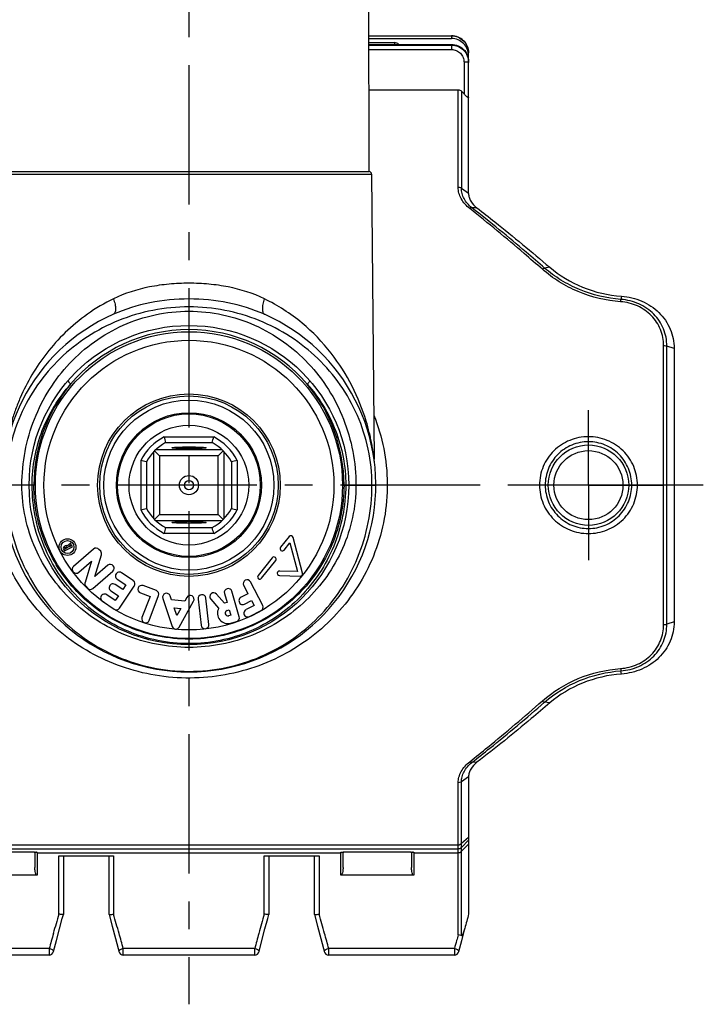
# Model space of a CAD drawing. Header units: millimetres. Extents: x 0 to 1000, y 0 to 1000.
# Tile 2 of 3: x 470 to 590, y 357 to 530. Entities that reach past the tile are written whole.
import ezdxf

# ---------------------------------------------------------------- set-up
doc = ezdxf.new("R2010")
doc.units = ezdxf.units.MM
doc.header["$LTSCALE"] = 65.185185
doc.linetypes.add('CENTER', pattern=[0.6, 0.375, -0.075, 0.075, -0.075])
doc.layers.get('0').update_dxf_attribs({"linetype": 'CONTINUOUS'})
for name, color, linetype in [('ACHSEN_S', 7, 'CONTINUOUS'), ('FASEN', 7, 'CONTINUOUS'), ('KOERPER', 7, 'CONTINUOUS'), ('KONST.EL_MIT_GEO', 7, 'CONTINUOUS')]:
    doc.layers.add(name, color=color, linetype=linetype)

msp = doc.modelspace()

# ---------------------------------------------------------------- linework, layer by layer
at = {"color": 7, "linetype": 'Continuous'}
for p, q in [((495.66, 456.64), (504.34, 456.64)), ((493.99, 454.2), (494.85, 453.34)), ((505.81, 454.39), (494.19, 454.39)), ((495.91, 455.65), (504.09, 455.65)), ((497, 454.74), (497, 454.74)), ((503, 454.74), (503, 454.74)), ((506.01, 454.2), (505.15, 453.34)), ((491.55, 452.54), (491.55, 443.85)), ((493.8, 454.01), (493.8, 442.38)), ((505.15, 453.34), (494.85, 453.34)), ((494.85, 453.34), (494.85, 443.04)), ((505.15, 443.04), (505.15, 453.34)), ((506.2, 442.38), (506.2, 454.01)), ((508.45, 452.54), (508.45, 443.85)), ((492.55, 452.29), (492.55, 444.1)), ((507.45, 452.29), (507.45, 444.1)), ((493.99, 442.18), (494.85, 443.04)), ((494.19, 441.99), (505.81, 441.99)), ((494.85, 443.04), (505.15, 443.04)), ((506.01, 442.18), (505.15, 443.04)), ((495.91, 440.74), (504.09, 440.74)), ((497, 441.65), (497, 441.65)), ((503, 441.65), (503, 441.65)), ((495.66, 439.74), (504.34, 439.74))]:
    msp.add_line(p, q, dxfattribs=at)
for radius in [12.5, 10.5, 1.68, 0.8]:
    msp.add_circle((500, 448.19), radius, dxfattribs=at)
for centre, radius, start, end in [((500, 448.19), 9.5, 117.1908, 152.8092), ((566.4, 473.73), 72.77, 193.5755, 194.3859), ((433.6, 473.73), 72.77, 345.6141, 346.4245), ((500, 448.19), 9.5, 27.1908, 62.8092), ((500, 448.19), 8.5, 118.7958, 151.2042), ((500, 448.19), 8.5, 28.7958, 61.2042), ((473.93, 379.62), 75.01, 75.6262, 76.4123), ((525.53, 381.8), 72.77, 103.5755, 104.3859), ((474.47, 514.59), 72.77, 283.5755, 284.3859), ((500, 448.19), 9.5, 207.1908, 242.8092), ((500, 448.19), 8.5, 208.7958, 241.2042), ((500, 448.19), 8.5, 298.7958, 331.2042), ((500, 448.19), 9.5, 297.1908, 332.8092), ((525.53, 514.59), 72.77, 255.6141, 256.4245), ((566.4, 422.66), 72.77, 165.6141, 166.4245), ((433.6, 422.66), 72.77, 13.5755, 14.3859)]:
    msp.add_arc(centre, radius, start, end, dxfattribs=at)
for points, knots in [([(497, 454.74), (497, 454.75), (497.02, 454.76), (497.07, 454.77), (497.14, 454.79), (497.29, 454.81), (497.54, 454.83), (497.9, 454.85), (498.35, 454.87), (498.87, 454.88), (499.42, 454.89), (500, 454.89), (500.58, 454.89), (501.13, 454.88), (501.65, 454.87), (502.1, 454.85), (502.46, 454.83), (502.71, 454.81), (502.86, 454.79), (502.94, 454.77), (502.98, 454.76), (503, 454.75), (503, 454.74)], [0, 0, 0, 0, 0.00343, 0.010987, 0.023072, 0.03966, 0.085816, 0.147808, 0.223288, 0.309401, 0.402835, 0.500001, 0.597167, 0.6906, 0.776712, 0.852196, 0.91419, 0.960337, 0.976923, 0.989017, 0.996585, 1, 1, 1, 1]), ([(503, 454.74), (502.99, 454.73), (502.96, 454.72), (502.91, 454.7), (502.83, 454.69), (502.67, 454.67), (502.41, 454.65), (502.05, 454.63), (501.6, 454.61), (501.1, 454.6), (500.56, 454.59), (500, 454.59), (499.44, 454.59), (498.9, 454.6), (498.4, 454.61), (497.96, 454.63), (497.59, 454.65), (497.33, 454.67), (497.17, 454.69), (497.09, 454.7), (497.04, 454.72), (497.01, 454.73), (497, 454.74)], [0, 0, 0, 0, 0.005138, 0.014442, 0.02802, 0.045795, 0.093386, 0.155577, 0.230156, 0.314474, 0.405482, 0.4999, 0.594322, 0.685341, 0.769675, 0.844281, 0.906504, 0.954122, 0.97191, 0.985509, 0.994845, 1, 1, 1, 1]), ([(497, 441.65), (497.01, 441.66), (497.04, 441.67), (497.09, 441.68), (497.17, 441.7), (497.33, 441.72), (497.59, 441.74), (497.96, 441.76), (498.4, 441.77), (498.9, 441.79), (499.44, 441.79), (500, 441.8), (500.56, 441.79), (501.1, 441.79), (501.6, 441.77), (502.05, 441.76), (502.41, 441.74), (502.67, 441.72), (502.83, 441.7), (502.91, 441.68), (502.96, 441.67), (502.99, 441.66), (503, 441.65)], [0, 0, 0, 0, 0.005155, 0.014491, 0.02809, 0.045878, 0.093496, 0.155719, 0.230325, 0.314659, 0.405678, 0.5001, 0.594518, 0.685526, 0.769844, 0.844423, 0.906614, 0.954205, 0.97198, 0.985558, 0.994862, 1, 1, 1, 1]), ([(503, 441.65), (503, 441.64), (502.98, 441.63), (502.94, 441.61), (502.86, 441.6), (502.71, 441.58), (502.46, 441.56), (502.1, 441.54), (501.65, 441.52), (501.13, 441.51), (500.58, 441.5), (500, 441.49), (499.42, 441.5), (498.87, 441.51), (498.35, 441.52), (497.9, 441.54), (497.54, 441.56), (497.29, 441.58), (497.14, 441.6), (497.07, 441.61), (497.02, 441.63), (497, 441.64), (497, 441.65)], [0, 0, 0, 0, 0.003415, 0.010983, 0.023077, 0.039663, 0.08581, 0.147804, 0.223288, 0.3094, 0.402833, 0.499999, 0.597165, 0.690599, 0.776712, 0.852192, 0.914184, 0.96034, 0.976928, 0.989013, 0.99657, 1, 1, 1, 1])]:
    msp.add_open_spline(points, degree=3, knots=knots, dxfattribs=at)
at = {"layer": 'ACHSEN_S', "color": 40, "linetype": 'CENTER'}
for p, q in [((500, 639.19), (500, 357.15)), ((590.12, 448.19), (409.88, 448.19))]:
    msp.add_line(p, q, dxfattribs=at)
at = {"layer": 'FASEN', "color": 7, "linetype": 'Continuous'}
for p, q in [((585, 472.16), (585, 424.23)), ((549, 397.05), (549, 373))]:
    msp.add_line(p, q, dxfattribs=at)
for points, knots in [([(549, 499.33), (549, 499.11), (549.07, 498.64), (549.47, 497.71), (550.03, 497.12), (550.46, 496.8)], [0, 0, 0, 0, 0.223809, 0.462134, 1, 1, 1, 1]), ([(550.46, 496.8), (551.52, 495.99), (555.83, 492.6), (560.06, 489.11), (563.21, 486.4)], [0, 0, 0, 0, 0.242588, 1, 1, 1, 1]), ([(563.21, 486.4), (564.92, 484.94), (568.92, 482.54), (573.46, 481.48), (575.78, 481.32)], [0, 0, 0, 0, 0.491223, 1, 1, 1, 1]), ([(575.78, 481.32), (577.01, 481.24), (579.42, 480.66), (581.99, 478.96), (583.52, 477.13), (584.37, 475.59), (584.88, 473.91), (585, 472.74), (585, 472.16)], [0, 0, 0, 0, 0.258051, 0.509767, 0.633244, 0.755509, 0.877455, 1, 1, 1, 1]), ([(585, 424.23), (585, 423.65), (584.88, 422.48), (584.37, 420.8), (583.52, 419.26), (581.99, 417.43), (579.42, 415.73), (577.01, 415.15), (575.78, 415.07)], [0, 0, 0, 0, 0.122545, 0.244491, 0.366756, 0.490233, 0.741949, 1, 1, 1, 1]), ([(575.78, 415.07), (573.46, 414.9), (568.92, 413.85), (564.92, 411.45), (563.21, 409.99)], [0, 0, 0, 0, 0.509195, 1, 1, 1, 1]), ([(563.21, 409.99), (562.14, 409.07), (557.96, 405.52), (553.69, 402.08), (550.46, 399.59)], [0, 0, 0, 0, 0.257226, 1, 1, 1, 1]), ([(550.46, 399.59), (550.03, 399.27), (549.47, 398.68), (549.07, 397.75), (549, 397.28), (549, 397.05)], [0, 0, 0, 0, 0.537866, 0.776191, 1, 1, 1, 1])]:
    msp.add_open_spline(points, degree=3, knots=knots, dxfattribs=at)
at = {"layer": 'KOERPER', "color": 7, "linetype": 'Continuous'}
for p, q in [((531.56, 503.19), (531.5, 537.19)), ((536, 525.79), (536, 525.48)), ((468, 502.7), (532, 502.7)), ((468.44, 503.19), (531.56, 503.19)), ((532, 502.7), (532.46, 452.72)), ((517.55, 439.17), (516.07, 437.31)), ((519.89, 432.73), (518.25, 439.02)), ((478.03, 436.97), (478.18, 436.67)), ((478.39, 437.54), (478.18, 437.43)), ((478.18, 436.67), (479.59, 437.39)), ((478.28, 436.98), (478.23, 437.08)), ((478.28, 437.23), (478.5, 437.34)), ((478.69, 437.19), (478.28, 436.98)), ((478.64, 437.29), (478.69, 437.19)), ((479.28, 438), (478.72, 437.53)), ((478.87, 437.36), (479.39, 437.79)), ((478.9, 437.29), (478.87, 437.36)), ((479.49, 437.59), (478.9, 437.29)), ((479.39, 437.79), (479.28, 438)), ((479.59, 437.39), (479.49, 437.59)), ((483.28, 436.99), (479.79, 433.94)), ((484.54, 436.59), (484.24, 436.93)), ((516.69, 436.81), (517.69, 438.05)), ((517.69, 438.05), (519, 433.04)), ((483.53, 432.17), (484.68, 435.95)), ((514.58, 435.45), (512.11, 432.35)), ((480.69, 432.92), (482.93, 434.88)), ((482.93, 434.88), (481.79, 431.1)), ((485.78, 434.14), (483.53, 432.17)), ((512.74, 431.85), (515.21, 434.95)), ((483.19, 430.06), (486.68, 433.11)), ((487.42, 431.69), (488.92, 430.69)), ((490.25, 431.44), (488.18, 432.82)), ((515.87, 432.33), (519.49, 432.23)), ((519, 433.04), (515.9, 433.13)), ((481.93, 430.46), (482.23, 430.12)), ((488.39, 429.89), (487.08, 430.77)), ((487.85, 426.64), (490.43, 430.49)), ((488.92, 430.69), (488.39, 429.89)), ((494.3, 429.69), (491.97, 430.58)), ((509.59, 430.6), (510.34, 429.14)), ((512.92, 427.1), (510.8, 431.23)), ((487.1, 427.96), (485.59, 428.97)), ((486.32, 429.64), (487.63, 428.76)), ((487.63, 428.76), (487.1, 427.96)), ((491.49, 429.31), (493.18, 428.67)), ((493.18, 428.67), (491.77, 424.96)), ((493.04, 424.48), (494.69, 428.82)), ((495.42, 428.34), (497.06, 423.42)), ((496.94, 428.08), (496.71, 428.77)), ((499.63, 428.5), (499.28, 427.86)), ((501.61, 428.22), (502.14, 423.61)), ((503.49, 423.76), (502.96, 428.37)), ((503.81, 428.19), (505.2, 426.6)), ((506.23, 427.49), (504.83, 429.08)), ((506.22, 429.19), (506.68, 427.61)), ((508.82, 425.12), (507.52, 429.57)), ((510.34, 429.14), (509.13, 428.52)), ((484.84, 427.84), (486.9, 426.45)), ((499.28, 427.86), (496.94, 428.08)), ((497.41, 426.67), (498.56, 426.56)), ((497.86, 425.31), (497.41, 426.67)), ((498.56, 426.56), (497.86, 425.31)), ((498.3, 423.3), (500.82, 427.83)), ((506.68, 427.61), (506.23, 427.49)), ((509.75, 427.31), (510.96, 427.94)), ((511.4, 427.08), (510, 426.36)), ((510.96, 427.94), (511.4, 427.08)), ((506.69, 426.2), (507.06, 426.31)), ((507.33, 425.39), (506.96, 425.28)), ((507.06, 426.31), (507.33, 425.39)), ((510.62, 425.15), (512.63, 426.19)), ((507.34, 423.98), (508.36, 424.27))]:
    msp.add_line(p, q, dxfattribs=at)
at = {"layer": 'KOERPER', "color": 40, "linetype": 'CENTER'}
for q in [(570, 461.35), (556.84, 448.19), (583.16, 448.19), (570, 435.04)]:
    msp.add_line((570, 448.19), q, dxfattribs=at)
at = {"layer": 'KOERPER', "color": 7, "linetype": 'Continuous'}
for centre, radius in [((500, 448.19), 12.7), ((478.73, 437.33), 1.47), ((478.73, 437.33), 1.13)]:
    msp.add_circle(centre, radius, dxfattribs=at)
for centre, radius, start, end in [((536, 524.67), 1.12, 46.3157, 90.0378), ((531.5, 502.69), 0.5, 0.5256, 83.1832), ((517.86, 438.92), 0.4, 14.6262, 141.4162), ((478.33, 437.13), 0.34, 117.0544, 207.0544), ((478.33, 437.13), 0.11, 117.0544, 207.0544), ((478.55, 437.24), 0.34, 59.7468, 117.0544), ((478.55, 437.24), 0.11, 27.0544, 117.0544), ((483.73, 436.48), 0.68, 41.1846, 131.1846), ((516.38, 437.06), 0.4, 141.4162, 321.4162), ((484.03, 436.14), 0.68, 343.1846, 41.1846), ((514.9, 435.2), 0.4, 321.4162, 141.4162), ((480.24, 433.43), 0.68, 131.1846, 311.1846), ((486.23, 433.62), 0.68, 311.1846, 131.1846), ((487.8, 432.26), 0.68, 56.1209, 236.1209), ((512.43, 432.1), 0.4, 141.4162, 321.4162), ((515.88, 432.73), 0.4, 88.2862, 268.4445), ((519.5, 432.63), 0.4, 268.4445, 14.6262), ((482.44, 430.91), 0.68, 163.1846, 221.1846), ((482.74, 430.57), 0.68, 221.1846, 311.1846), ((486.7, 430.2), 0.68, 56.1209, 236.1209), ((489.87, 430.87), 0.68, 326.1209, 56.1209), ((491.73, 429.94), 0.68, 69.1771, 249.1771), ((506.87, 429.38), 0.68, 16.258, 196.258), ((510.19, 430.91), 0.68, 27.3, 207.3), ((485.21, 428.41), 0.68, 56.1209, 236.1209), ((494.05, 429.06), 0.68, 339.1771, 69.1771), ((496.07, 428.55), 0.68, 18.4131, 198.4131), ((500.23, 428.17), 0.68, 330.9131, 150.9131), ((502.29, 428.3), 0.68, 6.5547, 186.5547), ((504.32, 428.64), 0.68, 41.258, 221.258), ((509.44, 427.92), 0.68, 117.3, 297.3), ((487.28, 427.02), 0.68, 236.1209, 326.1209), ((506.83, 425.74), 1.84, 152.1076, 286.258), ((512.32, 426.79), 0.68, 297.3, 27.3), ((492.41, 424.72), 0.68, 159.1771, 339.1771), ((506.83, 425.74), 0.48, 106.258, 286.258), ((508.17, 424.92), 0.68, 286.258, 16.258), ((510.31, 425.75), 0.68, 117.3, 297.3), ((497.71, 423.63), 0.68, 198.4131, 330.9131), ((502.82, 423.69), 0.68, 186.5547, 6.5547)]:
    msp.add_arc(centre, radius, start, end, dxfattribs=at)
at = {"layer": 'KONST.EL_MIT_GEO', "color": 7, "linetype": 'Continuous'}
for p, q in [((531.52, 526.99), (546, 526.99)), ((531.52, 526.98), (546, 526.98)), ((546, 526.99), (546, 526.5)), ((531.52, 526.5), (546, 526.5)), ((531.52, 525.79), (536, 525.79)), ((531.52, 525.48), (546, 525.48)), ((531.52, 525.35), (546, 525.35)), ((546, 525.48), (546, 524.57)), ((531.52, 524.57), (546, 524.57)), ((549, 499.33), (549, 524.01)), ((548.2, 522.34), (548.2, 516.78)), ((531.53, 517.53), (547.17, 517.53)), ((547.17, 500.39), (547.17, 517.53)), ((547.73, 517.28), (547.73, 500.23)), ((548.2, 516.78), (547.73, 517.28)), ((549, 499.33), (547.73, 500.23)), ((550.46, 496.8), (549.56, 496.84)), ((563.21, 486.4), (562.32, 486.26)), ((575.78, 481.32), (575.69, 480.76)), ((583.17, 423.73), (583.17, 472.66)), ((585, 472.16), (583.73, 472.58)), ((583.73, 423.81), (583.73, 472.58)), ((473.1, 448.19), (467.25, 448.19)), ((526.9, 448.19), (532.75, 448.19)), ((585, 424.23), (583.73, 423.81)), ((575.78, 415.07), (575.69, 415.63)), ((563.21, 409.99), (562.32, 410.13)), ((550.46, 399.59), (549.56, 399.54)), ((547.17, 369.31), (547.17, 396)), ((549, 397.05), (547.73, 396.16)), ((547.73, 369.2), (547.73, 396.16)), ((452.83, 385.13), (547.17, 385.13)), ((549, 386.42), (547.73, 385.33)), ((549, 385.93), (547.73, 384.67)), ((549, 385.24), (547.73, 383.98)), ((452.83, 384.44), (547.17, 384.44)), ((461.44, 383.87), (472.5, 383.87)), ((472.5, 383.87), (472.5, 383.87)), ((473, 383.86), (473, 381.14)), ((473.4, 383.79), (473.4, 379.77)), ((473.4, 383.74), (526.6, 383.74)), ((526.6, 379.77), (526.6, 383.79)), ((527, 381.14), (527, 383.86)), ((527.44, 383.87), (538.5, 383.87)), ((527.5, 383.87), (527.5, 383.87)), ((538.5, 383.87), (538.5, 383.87)), ((539, 383.86), (539, 381.14)), ((539.4, 383.79), (539.4, 379.77)), ((539.4, 383.74), (547.17, 383.74)), ((477.2, 383.18), (486.8, 383.18)), ((477.2, 372.96), (477.2, 383.18)), ((478, 383.18), (478, 372.93)), ((486, 372.93), (486, 383.18)), ((486.8, 383.18), (486.8, 372.96)), ((513.2, 383.18), (522.8, 383.18)), ((513.2, 372.96), (513.2, 383.18)), ((514, 383.18), (514, 372.93)), ((522, 372.93), (522, 383.18)), ((522.8, 383.18), (522.8, 372.96)), ((473.4, 379.77), (460.6, 379.77)), ((539.4, 379.77), (526.6, 379.77)), ((478, 372.93), (478, 372.93)), ((486, 372.93), (486, 372.93)), ((514, 372.93), (514, 372.93)), ((522, 372.93), (522, 372.93)), ((477.32, 370.39), (477.8, 372.2)), ((477.8, 372.2), (478, 372.93)), ((486, 372.93), (486.55, 370.86)), ((513.32, 370.39), (513.8, 372.2)), ((513.8, 372.2), (514, 372.93)), ((522, 372.93), (522.55, 370.86)), ((476.78, 368.32), (477.32, 370.39)), ((486.55, 370.86), (487.12, 368.69)), ((512.78, 368.32), (513.32, 370.39)), ((522.55, 370.86), (523.12, 368.69)), ((547.79, 368.37), (548.32, 370.39)), ((476.29, 366.4), (476.78, 368.32)), ((487.12, 368.69), (487.58, 366.92)), ((512.29, 366.4), (512.78, 368.32)), ((523.12, 368.69), (523.58, 366.92)), ((547.29, 366.4), (547.79, 368.37)), ((475.51, 366.93), (453.49, 366.93)), ((475.51, 366.93), (475.51, 365.8)), ((487.58, 366.92), (487.71, 366.4)), ((511.51, 366.93), (488.49, 366.93)), ((488.49, 365.8), (488.49, 366.93)), ((511.51, 366.93), (511.51, 365.8)), ((523.58, 366.92), (523.71, 366.4)), ((546.51, 366.93), (524.49, 366.93)), ((524.49, 365.8), (524.49, 366.93)), ((546.51, 366.93), (546.51, 365.8)), ((475.51, 365.8), (453.49, 365.8)), ((511.51, 365.8), (488.49, 365.8)), ((546.51, 365.8), (524.49, 365.8))]:
    msp.add_line(p, q, dxfattribs=at)
for points in [[(532.48, 452.37), (532.48, 452.42), (532.47, 452.48), (532.47, 452.54), (532.46, 452.6), (532.46, 452.66), (532.46, 452.72)], [(472.5, 383.87), (472.54, 383.87), (472.58, 383.87), (472.63, 383.87)], [(472.63, 383.87), (472.71, 383.87), (472.75, 383.87), (472.79, 383.87), (472.82, 383.87), (472.86, 383.86), (472.89, 383.86), (472.93, 383.86), (472.96, 383.86), (472.99, 383.86), (473.02, 383.86), (473.05, 383.85), (473.07, 383.85), (473.1, 383.85), (473.12, 383.85), (473.14, 383.85), (473.16, 383.84), (473.18, 383.84), (473.19, 383.84), (473.21, 383.84), (473.22, 383.84), (473.23, 383.83), (473.24, 383.83), (473.25, 383.83), (473.25, 383.83), (473.25, 383.83)], [(526.76, 383.83), (526.76, 383.83), (526.75, 383.83), (526.75, 383.83), (526.75, 383.83), (526.75, 383.83), (526.76, 383.83), (526.76, 383.83), (526.77, 383.84), (526.79, 383.84), (526.8, 383.84), (526.82, 383.84), (526.83, 383.84), (526.85, 383.85), (526.87, 383.85), (526.89, 383.85), (526.92, 383.85), (526.94, 383.85), (526.97, 383.86), (527, 383.86), (527.03, 383.86), (527.06, 383.86), (527.09, 383.86), (527.13, 383.86), (527.16, 383.87), (527.2, 383.87), (527.24, 383.87), (527.27, 383.87)], [(527.27, 383.87), (527.35, 383.87), (527.4, 383.87), (527.44, 383.87)], [(538.5, 383.87), (538.54, 383.87), (538.58, 383.87), (538.63, 383.87)], [(538.63, 383.87), (538.71, 383.87), (538.75, 383.87), (538.79, 383.87), (538.82, 383.87), (538.86, 383.86), (538.89, 383.86), (538.93, 383.86), (538.96, 383.86), (538.99, 383.86), (539.02, 383.86), (539.05, 383.85), (539.07, 383.85), (539.1, 383.85), (539.12, 383.85), (539.14, 383.85), (539.16, 383.84), (539.18, 383.84), (539.19, 383.84), (539.21, 383.84), (539.22, 383.84), (539.23, 383.83), (539.24, 383.83), (539.25, 383.83), (539.25, 383.83), (539.25, 383.83)]]:
    msp.add_lwpolyline(points, dxfattribs=at)
for centre, radius in [((500, 448.19), 28), ((500, 448.19), 26.9), ((500, 448.19), 25.4), ((500, 448.19), 16), ((500, 448.19), 15.64), ((500, 448.19), 14.9), ((570, 448.19), 7.05), ((570, 448.19), 6.05)]:
    msp.add_circle(centre, radius, dxfattribs=at)
for centre, radius, start, end in [((500, 448.19), 32.75, 113.8547, 66.1454), ((500, 448.19), 27.27, 40.5075, 139.4925), ((500.37, 448.21), 27.54, 140.0156, 180.0315), ((499.63, 448.21), 27.54, 359.9685, 39.9844), ((547.17, 385.24), 0.801, 269.9788, 314.867), ((547.17, 384.54), 0.801, 269.9788, 314.867), ((944.05, 238.88), 485.73, 163.9756, 164.3894), ((16.58, 237.92), 489.22, 15.612, 16.0229), ((980.05, 238.88), 485.73, 163.9756, 164.3894), ((52.58, 237.92), 489.22, 15.612, 16.0229), ((1114.07, 224.79), 584.18, 165.30292, 165.56046), ((878.99, 256.99), 418.18, 164.3813, 164.7589), ((66.22, 251.8), 437.69, 15.2499, 15.6107), ((914.99, 256.99), 418.18, 164.3813, 164.7589), ((102.22, 251.8), 437.69, 15.2499, 15.6107), ((537.22, 373.32), 11.48, 345.198, 345.5682), ((929.24, 262.68), 396.67, 164.5499, 164.764), ((973.72, 250.42), 442.81, 164.4247, 164.5533), ((475.51, 366.6), 0.8, 270, 345.6773), ((488.49, 366.6), 0.8, 194.311, 270), ((511.51, 366.6), 0.8, 270, 345.6773), ((524.49, 366.6), 0.8, 194.311, 270), ((546.51, 366.6), 0.8, 270, 345.6772)]:
    msp.add_arc(centre, radius, start, end, dxfattribs=at)
for points, knots in [([(549, 524.01), (549, 524.39), (548.84, 525.18), (548.17, 526.17), (547.18, 526.83), (546.39, 526.99), (546, 526.99)], [0, 0, 0, 0, 0.249461, 0.499239, 0.749463, 1, 1, 1, 1]), ([(546, 526.98), (546.39, 526.98), (547.18, 526.83), (548.17, 526.16), (548.84, 525.18), (549, 524.39), (549, 524.01)], [0, 0, 0, 0, 0.250991, 0.501403, 0.750993, 1, 1, 1, 1]), ([(549, 523.52), (549, 523.91), (548.84, 524.69), (548.17, 525.68), (547.18, 526.34), (546.39, 526.5), (546, 526.5)], [0, 0, 0, 0, 0.249007, 0.498597, 0.749009, 1, 1, 1, 1]), ([(546, 525.48), (546.39, 525.48), (547.18, 525.32), (548.17, 524.66), (548.84, 523.68), (549, 522.89), (549, 522.5)], [0, 0, 0, 0, 0.250991, 0.501403, 0.750993, 1, 1, 1, 1]), ([(546, 525.35), (546.39, 525.35), (547.18, 525.19), (548.18, 524.51), (548.84, 523.51), (549, 522.72), (549, 522.33)], [0, 0, 0, 0, 0.250001, 0.500003, 0.750004, 1, 1, 1, 1]), ([(546, 524.57), (546.29, 524.57), (546.87, 524.45), (547.6, 523.95), (548.09, 523.21), (548.2, 522.63), (548.2, 522.34)], [0, 0, 0, 0, 0.249971, 0.499962, 0.749975, 1, 1, 1, 1]), ([(549, 522.33), (549, 522.33), (548.99, 522.33), (548.98, 522.33), (548.96, 522.33), (548.92, 522.34), (548.86, 522.34), (548.76, 522.34), (548.64, 522.34), (548.45, 522.34), (548.3, 522.34), (548.2, 522.34)], [0, 0, 0, 0, 0.005116, 0.019603, 0.043487, 0.076577, 0.168974, 0.293287, 0.444762, 0.617514, 1, 1, 1, 1]), ([(547.17, 517.53), (547.27, 517.53), (547.49, 517.48), (547.66, 517.35), (547.73, 517.28)], [0, 0, 0, 0, 0.499836, 1, 1, 1, 1]), ([(549, 516.21), (549, 516.2), (549, 516.18), (548.97, 516.16), (548.9, 516.17), (548.82, 516.22), (548.7, 516.3), (548.58, 516.4), (548.45, 516.52), (548.33, 516.65), (548.24, 516.73), (548.2, 516.78)], [0, 0, 0, 0, 0.024583, 0.044872, 0.102088, 0.202113, 0.335848, 0.490092, 0.655584, 0.826749, 1, 1, 1, 1]), ([(549.21, 496.69), (548.61, 497.16), (547.83, 498.02), (547.28, 499.37), (547.17, 500.05), (547.17, 500.39)], [0, 0, 0, 0, 0.528666, 0.769954, 1, 1, 1, 1]), ([(547.73, 500.23), (547.7, 500.26), (547.52, 500.34), (547.32, 500.39), (547.17, 500.39)], [0, 0, 0, 0, 0.229307, 1, 1, 1, 1]), ([(549.56, 496.84), (549.01, 497.28), (548.31, 498.07), (547.81, 499.3), (547.73, 499.93), (547.73, 500.23)], [0, 0, 0, 0, 0.529692, 0.770533, 1, 1, 1, 1]), ([(549.56, 496.84), (549.54, 496.84), (549.47, 496.82), (549.35, 496.78), (549.26, 496.72), (549.21, 496.69)], [0, 0, 0, 0, 0.17765, 0.550783, 1, 1, 1, 1]), ([(561.92, 486.04), (560.86, 486.97), (556.69, 490.6), (552.44, 494.13), (549.21, 496.69)], [0, 0, 0, 0, 0.255226, 1, 1, 1, 1]), ([(562.32, 486.26), (561.25, 487.19), (557.07, 490.8), (552.8, 494.3), (549.56, 496.84)], [0, 0, 0, 0, 0.255208, 1, 1, 1, 1]), ([(561.92, 486.04), (561.99, 486.1), (562.11, 486.19), (562.25, 486.25), (562.32, 486.26)], [0, 0, 0, 0, 0.572168, 1, 1, 1, 1]), ([(575.64, 480.35), (573.1, 480.53), (569.31, 481.44), (564.84, 483.76), (562.84, 485.24), (561.92, 486.04)], [0, 0, 0, 0, 0.507966, 0.757227, 1, 1, 1, 1]), ([(575.69, 480.76), (573.21, 480.94), (569.52, 481.81), (565.16, 484.05), (563.21, 485.48), (562.32, 486.26)], [0, 0, 0, 0, 0.508028, 0.757282, 1, 1, 1, 1]), ([(500, 483.59), (498.84, 483.59), (496.52, 483.49), (492.03, 482.85), (488.77, 481.83), (486.77, 480.86)], [0, 0, 0, 0, 0.256707, 0.510515, 1, 1, 1, 1]), ([(513.23, 480.86), (511.23, 481.83), (507.97, 482.85), (503.48, 483.49), (501.16, 483.59), (500, 483.59)], [0, 0, 0, 0, 0.489485, 0.743293, 1, 1, 1, 1]), ([(486.77, 480.86), (485.18, 480.09), (482.19, 478.32), (478.29, 475.07), (475.05, 471.46), (472.43, 467.6), (470.71, 464.23), (469.62, 461.49), (468.93, 459.46), (468.38, 457.44), (468.02, 455.8), (467.8, 454.55), (467.67, 453.73), (467.59, 453.13), (467.55, 452.82), (467.54, 452.72)], [0, 0, 0, 0, 0.149413, 0.291571, 0.427457, 0.558156, 0.684502, 0.746175, 0.806728, 0.865821, 0.922456, 0.948996, 0.973078, 0.992052, 1, 1, 1, 1]), ([(486.77, 480.86), (486.89, 480.55), (487.06, 479.97), (487.15, 479.25), (487.12, 478.76), (487.05, 478.48), (486.94, 478.27), (486.82, 478.17), (486.76, 478.15)], [0, 0, 0, 0, 0.342379, 0.632395, 0.750446, 0.848967, 0.930018, 1, 1, 1, 1]), ([(500, 480.84), (497.71, 480.84), (493.17, 480.4), (488.81, 479.05), (486.76, 478.15)], [0, 0, 0, 0, 0.504994, 1, 1, 1, 1]), ([(513.24, 478.15), (511.19, 479.05), (506.83, 480.4), (502.29, 480.84), (500, 480.84)], [0, 0, 0, 0, 0.495006, 1, 1, 1, 1]), ([(513.23, 480.86), (513.11, 480.55), (512.94, 479.97), (512.85, 479.25), (512.88, 478.76), (512.95, 478.48), (513.06, 478.27), (513.18, 478.17), (513.24, 478.15)], [0, 0, 0, 0, 0.34238, 0.632396, 0.750446, 0.848967, 0.930018, 1, 1, 1, 1]), ([(532.46, 452.72), (532.46, 452.75), (532.44, 452.84), (532.42, 453.04), (532.38, 453.33), (532.31, 453.83), (532.2, 454.55), (532.04, 455.46), (531.84, 456.43), (531.53, 457.76), (530.68, 460.87), (528.73, 465.71), (525.01, 471.6), (519.87, 476.94), (515.58, 479.72), (513.23, 480.86)], [0, 0, 0, 0, 0.002111, 0.007954, 0.016532, 0.026945, 0.05105, 0.077613, 0.105533, 0.1343, 0.193444, 0.378309, 0.572701, 0.77878, 1, 1, 1, 1]), ([(575.64, 480.35), (575.64, 480.4), (575.66, 480.53), (575.67, 480.67), (575.69, 480.76)], [0, 0, 0, 0, 0.3312, 1, 1, 1, 1]), ([(583.17, 472.66), (583.17, 473.62), (582.79, 475.56), (581.15, 478.06), (578.65, 479.78), (576.65, 480.28), (575.64, 480.35)], [0, 0, 0, 0, 0.244288, 0.489873, 0.741652, 1, 1, 1, 1]), ([(583.73, 472.58), (583.74, 473.6), (583.34, 475.68), (581.57, 478.33), (578.9, 480.16), (576.77, 480.68), (575.69, 480.76)], [0, 0, 0, 0, 0.244043, 0.489517, 0.741418, 1, 1, 1, 1]), ([(500, 479.44), (497.89, 479.44), (493.68, 479.04), (487.64, 477.25), (482.12, 474.37), (477.3, 470.54), (473.31, 465.87), (470.29, 460.47), (468.37, 454.5), (467.93, 450.3), (467.93, 448.19)], [0, 0, 0, 0, 0.127537, 0.2538, 0.378198, 0.501085, 0.623573, 0.747086, 0.872657, 1, 1, 1, 1]), ([(470.74, 448.19), (470.74, 450.18), (471.11, 454.13), (472.75, 459.82), (475.4, 465.05), (478.95, 469.66), (483.34, 473.5), (488.43, 476.43), (494.06, 478.27), (498.02, 478.69), (500, 478.69)], [0, 0, 0, 0, 0.126863, 0.252539, 0.376675, 0.499854, 0.623111, 0.747405, 0.873164, 1, 1, 1, 1]), ([(532.07, 448.19), (532.07, 450.3), (531.63, 454.5), (529.71, 460.47), (526.69, 465.87), (522.7, 470.54), (517.88, 474.37), (512.36, 477.25), (506.32, 479.04), (502.11, 479.44), (500, 479.44)], [0, 0, 0, 0, 0.127341, 0.252909, 0.376421, 0.49891, 0.621798, 0.746197, 0.872461, 1, 1, 1, 1]), ([(500, 478.69), (501.98, 478.69), (505.94, 478.27), (511.57, 476.43), (516.67, 473.5), (521.05, 469.66), (524.6, 465.05), (527.25, 459.82), (528.89, 454.13), (529.26, 450.18), (529.26, 448.19)], [0, 0, 0, 0, 0.126837, 0.252595, 0.376889, 0.500147, 0.623325, 0.747461, 0.873137, 1, 1, 1, 1]), ([(583.17, 472.66), (583.22, 472.66), (583.41, 472.65), (583.6, 472.62), (583.73, 472.58)], [0, 0, 0, 0, 0.272959, 1, 1, 1, 1]), ([(478.87, 466.56), (478.85, 466.54), (478.85, 466.47), (478.88, 466.39), (478.95, 466.27), (479.08, 466.11), (479.2, 465.97), (479.27, 465.91)], [0, 0, 0, 0, 0.116287, 0.208534, 0.325903, 0.62866, 1, 1, 1, 1]), ([(521.13, 466.56), (521.15, 466.54), (521.15, 466.47), (521.12, 466.39), (521.05, 466.27), (520.92, 466.11), (520.8, 465.97), (520.73, 465.91)], [0, 0, 0, 0, 0.116287, 0.208534, 0.325903, 0.628659, 1, 1, 1, 1]), ([(472.53, 448.19), (472.53, 449.83), (472.84, 453.09), (474.17, 457.79), (476.31, 462.13), (478.22, 464.71), (479.27, 465.91)], [0, 0, 0, 0, 0.253316, 0.504645, 0.753279, 1, 1, 1, 1]), ([(520.73, 465.91), (521.78, 464.71), (523.69, 462.13), (525.83, 457.79), (527.16, 453.09), (527.47, 449.83), (527.47, 448.19)], [0, 0, 0, 0, 0.246721, 0.495355, 0.746684, 1, 1, 1, 1]), ([(472.93, 426.98), (471.07, 429.23), (467.89, 434.27), (465.28, 442.84), (465.04, 451.85), (466.51, 457.7), (467.61, 460.45)], [0, 0, 0, 0, 0.247031, 0.497216, 0.74927, 1, 1, 1, 1]), ([(532.39, 460.45), (533.14, 458.56), (534.31, 454.62), (534.94, 448.48), (534.42, 442.33), (532.78, 436.42), (530.1, 430.94), (526.52, 426.07), (522.16, 421.91), (517.13, 418.56), (511.56, 416.11), (505.61, 414.63), (499.46, 414.19), (493.33, 414.81), (487.43, 416.47), (481.95, 419.09), (477.03, 422.58), (474.2, 425.44), (472.93, 426.98)], [0, 0, 0, 0, 0.062861, 0.126121, 0.189401, 0.25231, 0.314651, 0.376495, 0.438127, 0.49992, 0.562206, 0.6251, 0.688393, 0.751644, 0.814437, 0.87662, 0.938357, 1, 1, 1, 1]), ([(578.58, 448.19), (578.58, 449.31), (578.13, 451.55), (576.21, 454.37), (573.35, 456.25), (570, 456.91), (566.65, 456.25), (563.79, 454.37), (561.87, 451.55), (561.42, 449.31), (561.42, 448.19)], [0, 0, 0, 0, 0.125044, 0.249969, 0.374914, 0.500002, 0.625089, 0.750034, 0.87496, 1, 1, 1, 1]), ([(577.58, 448.19), (577.58, 449.18), (577.19, 451.18), (575.51, 453.71), (572.98, 455.41), (570, 456), (567.02, 455.41), (564.49, 453.71), (562.81, 451.18), (562.42, 449.18), (562.42, 448.19)], [0, 0, 0, 0, 0.125092, 0.250011, 0.374923, 0.500002, 0.625081, 0.749992, 0.874911, 1, 1, 1, 1]), ([(467.93, 448.19), (467.93, 446), (468.36, 441.63), (470.24, 435.4), (473.23, 429.76), (477.18, 424.9), (481.94, 420.92), (487.42, 417.91), (493.51, 415.98), (497.82, 415.54), (500, 415.54)], [0, 0, 0, 0, 0.12969, 0.257377, 0.382102, 0.504177, 0.624897, 0.746331, 0.871042, 1, 1, 1, 1]), ([(500, 419.74), (498.09, 419.74), (494.28, 420.11), (488.81, 421.73), (483.79, 424.34), (479.38, 427.83), (475.7, 432.1), (472.91, 437.03), (471.14, 442.47), (470.74, 446.29), (470.74, 448.19)], [0, 0, 0, 0, 0.126601, 0.252106, 0.376266, 0.499659, 0.623199, 0.74767, 0.873389, 1, 1, 1, 1]), ([(500, 420.4), (498.17, 420.4), (494.51, 420.77), (489.29, 422.39), (484.53, 424.99), (480.4, 428.45), (477.01, 432.64), (474.47, 437.45), (472.89, 442.7), (472.53, 446.36), (472.53, 448.19)], [0, 0, 0, 0, 0.126756, 0.252252, 0.376235, 0.499403, 0.6228, 0.747285, 0.873159, 1, 1, 1, 1]), ([(527.17, 448.19), (527.17, 446.4), (526.81, 442.82), (525.22, 437.7), (522.67, 433.02), (519.29, 428.94), (515.19, 425.6), (510.49, 423.1), (505.37, 421.54), (500, 421), (494.63, 421.54), (489.51, 423.1), (484.81, 425.6), (480.71, 428.94), (477.33, 433.02), (474.78, 437.7), (473.19, 442.82), (472.83, 446.4), (472.83, 448.19)], [0, 0, 0, 0, 0.063234, 0.126065, 0.188325, 0.250155, 0.311922, 0.374046, 0.436781, 0.5, 0.56322, 0.625954, 0.688078, 0.749845, 0.811675, 0.873935, 0.936765, 1, 1, 1, 1]), ([(529.26, 448.19), (529.26, 446.29), (528.86, 442.47), (527.09, 437.03), (524.3, 432.1), (520.62, 427.83), (516.21, 424.34), (511.19, 421.73), (505.72, 420.11), (501.91, 419.74), (500, 419.74)], [0, 0, 0, 0, 0.126611, 0.25233, 0.376801, 0.500341, 0.623734, 0.747894, 0.873399, 1, 1, 1, 1]), ([(500, 415.54), (502.18, 415.54), (506.49, 415.98), (512.58, 417.91), (518.06, 420.92), (522.82, 424.9), (526.77, 429.76), (529.76, 435.4), (531.64, 441.63), (532.07, 446), (532.07, 448.19)], [0, 0, 0, 0, 0.128958, 0.253669, 0.375104, 0.495823, 0.617898, 0.742623, 0.87031, 1, 1, 1, 1]), ([(527.47, 448.19), (527.47, 446.36), (527.11, 442.7), (525.53, 437.45), (522.99, 432.64), (519.6, 428.45), (515.47, 424.99), (510.71, 422.39), (505.49, 420.77), (501.83, 420.4), (500, 420.4)], [0, 0, 0, 0, 0.126841, 0.252715, 0.3772, 0.500597, 0.623765, 0.747748, 0.873244, 1, 1, 1, 1]), ([(561.42, 448.19), (561.42, 447.08), (561.87, 444.84), (563.79, 442.01), (566.65, 440.14), (570, 439.48), (573.35, 440.14), (576.21, 442.01), (578.13, 444.84), (578.58, 447.08), (578.58, 448.19)], [0, 0, 0, 0, 0.125041, 0.249967, 0.374912, 0.5, 0.625088, 0.750033, 0.87496, 1, 1, 1, 1]), ([(562.42, 448.19), (562.42, 447.21), (562.81, 445.21), (564.49, 442.68), (567.02, 440.98), (570, 440.38), (572.98, 440.98), (575.51, 442.68), (577.19, 445.21), (577.58, 447.21), (577.58, 448.19)], [0, 0, 0, 0, 0.125089, 0.250009, 0.374921, 0.5, 0.625079, 0.749992, 0.874911, 1, 1, 1, 1]), ([(575.64, 416.04), (576.65, 416.11), (578.65, 416.6), (581.15, 418.33), (582.79, 420.83), (583.17, 422.77), (583.17, 423.73)], [0, 0, 0, 0, 0.25836, 0.510134, 0.755711, 1, 1, 1, 1]), ([(575.69, 415.63), (576.77, 415.7), (578.9, 416.23), (581.57, 418.06), (583.34, 420.71), (583.74, 422.79), (583.73, 423.81)], [0, 0, 0, 0, 0.258594, 0.510489, 0.755955, 1, 1, 1, 1]), ([(583.17, 423.73), (583.22, 423.73), (583.41, 423.74), (583.6, 423.76), (583.73, 423.81)], [0, 0, 0, 0, 0.272824, 1, 1, 1, 1]), ([(561.92, 410.34), (563.77, 411.97), (568.12, 414.67), (573.09, 415.85), (575.64, 416.04)], [0, 0, 0, 0, 0.491213, 1, 1, 1, 1]), ([(562.32, 410.13), (564.12, 411.7), (568.36, 414.31), (573.21, 415.45), (575.69, 415.63)], [0, 0, 0, 0, 0.491158, 1, 1, 1, 1]), ([(575.64, 416.04), (575.64, 415.99), (575.66, 415.85), (575.67, 415.72), (575.69, 415.63)], [0, 0, 0, 0, 0.331163, 1, 1, 1, 1]), ([(549.21, 399.7), (550.27, 400.54), (554.57, 404.01), (558.79, 407.59), (561.92, 410.34)], [0, 0, 0, 0, 0.244529, 1, 1, 1, 1]), ([(549.56, 399.54), (550.63, 400.38), (554.94, 403.82), (559.17, 407.38), (562.32, 410.13)], [0, 0, 0, 0, 0.244548, 1, 1, 1, 1]), ([(561.92, 410.34), (561.99, 410.29), (562.11, 410.2), (562.25, 410.14), (562.32, 410.13)], [0, 0, 0, 0, 0.572152, 1, 1, 1, 1]), ([(547.17, 396), (547.17, 396.34), (547.28, 397.02), (547.83, 398.37), (548.61, 399.23), (549.21, 399.7)], [0, 0, 0, 0, 0.230063, 0.471346, 1, 1, 1, 1]), ([(547.73, 396.16), (547.73, 396.46), (547.81, 397.08), (548.31, 398.32), (549.01, 399.11), (549.56, 399.54)], [0, 0, 0, 0, 0.229486, 0.470322, 1, 1, 1, 1]), ([(549.56, 399.54), (549.54, 399.55), (549.47, 399.57), (549.35, 399.61), (549.26, 399.67), (549.21, 399.7)], [0, 0, 0, 0, 0.177535, 0.550879, 1, 1, 1, 1]), ([(547.73, 396.16), (547.7, 396.13), (547.52, 396.05), (547.32, 396), (547.17, 396)], [0, 0, 0, 0, 0.229289, 1, 1, 1, 1]), ([(547.17, 385.13), (547.22, 385.13), (547.42, 385.15), (547.62, 385.23), (547.73, 385.33)], [0, 0, 0, 0, 0.257852, 1, 1, 1, 1]), ([(472.5, 383.87), (472.55, 383.87), (472.74, 383.87), (472.92, 383.87), (473.06, 383.86)], [0, 0, 0, 0, 0.268525, 1, 1, 1, 1]), ([(473.06, 383.86), (473.11, 383.85), (473.19, 383.85), (473.3, 383.83), (473.36, 383.82), (473.4, 383.8), (473.4, 383.79)], [0, 0, 0, 0, 0.41084, 0.721445, 0.918124, 1, 1, 1, 1]), ([(526.6, 383.79), (526.6, 383.81), (526.65, 383.82), (526.72, 383.83), (526.84, 383.85), (526.94, 383.86), (526.99, 383.86)], [0, 0, 0, 0, 0.080743, 0.278855, 0.590812, 1, 1, 1, 1]), ([(526.99, 383.86), (527.03, 383.86), (527.2, 383.87), (527.37, 383.87), (527.5, 383.87)], [0, 0, 0, 0, 0.229889, 1, 1, 1, 1]), ([(538.5, 383.87), (538.55, 383.87), (538.74, 383.87), (538.92, 383.87), (539.06, 383.86)], [0, 0, 0, 0, 0.268525, 1, 1, 1, 1]), ([(539.06, 383.86), (539.11, 383.85), (539.19, 383.85), (539.3, 383.83), (539.36, 383.82), (539.4, 383.8), (539.4, 383.79)], [0, 0, 0, 0, 0.41084, 0.721445, 0.918124, 1, 1, 1, 1]), ([(473.4, 379.77), (473.33, 379.77), (473.22, 379.88), (473.13, 380.11), (473.05, 380.42), (473.01, 380.78), (473, 381.02), (473, 381.14)], [0, 0, 0, 0, 0.133034, 0.263313, 0.516225, 0.761699, 1, 1, 1, 1]), ([(527, 381.14), (527, 381.02), (526.99, 380.78), (526.95, 380.42), (526.87, 380.11), (526.78, 379.88), (526.67, 379.77), (526.6, 379.77)], [0, 0, 0, 0, 0.238305, 0.483785, 0.736702, 0.866983, 1, 1, 1, 1]), ([(539.4, 379.77), (539.33, 379.77), (539.22, 379.88), (539.13, 380.11), (539.05, 380.42), (539.01, 380.78), (539, 381.02), (539, 381.14)], [0, 0, 0, 0, 0.133034, 0.263313, 0.516225, 0.761699, 1, 1, 1, 1]), ([(478, 372.93), (478, 372.92), (477.97, 372.91), (477.93, 372.91), (477.85, 372.9), (477.71, 372.91), (477.49, 372.92), (477.3, 372.95), (477.2, 372.96)], [0, 0, 0, 0, 0.028103, 0.08865, 0.182349, 0.306224, 0.6254, 1, 1, 1, 1]), ([(486, 372.93), (486, 372.92), (486.03, 372.91), (486.07, 372.91), (486.15, 372.9), (486.29, 372.91), (486.51, 372.92), (486.7, 372.95), (486.8, 372.96)], [0, 0, 0, 0, 0.028103, 0.08865, 0.182349, 0.306224, 0.6254, 1, 1, 1, 1]), ([(514, 372.93), (514, 372.92), (513.97, 372.91), (513.93, 372.91), (513.85, 372.9), (513.71, 372.91), (513.49, 372.92), (513.3, 372.95), (513.2, 372.96)], [0, 0, 0, 0, 0.028103, 0.08865, 0.182349, 0.306224, 0.6254, 1, 1, 1, 1]), ([(522, 372.93), (522, 372.92), (522.03, 372.91), (522.07, 372.91), (522.15, 372.9), (522.29, 372.91), (522.51, 372.92), (522.7, 372.95), (522.8, 372.96)], [0, 0, 0, 0, 0.028103, 0.08865, 0.182349, 0.306224, 0.6254, 1, 1, 1, 1]), ([(547.73, 369.2), (547.76, 369.19), (547.81, 369.2), (547.86, 369.24), (547.91, 369.3), (548, 369.45), (548.11, 369.69), (548.22, 370.03), (548.29, 370.27), (548.32, 370.39)], [0, 0, 0, 0, 0.050063, 0.10269, 0.158983, 0.217831, 0.467333, 0.729825, 1, 1, 1, 1]), ([(547.73, 369.2), (547.69, 369.21), (547.51, 369.26), (547.32, 369.3), (547.17, 369.31)], [0, 0, 0, 0, 0.218784, 1, 1, 1, 1]), ([(476.29, 366.4), (476.3, 366.45), (476.26, 366.54), (476.18, 366.63), (476.04, 366.73), (475.82, 366.84), (475.62, 366.9), (475.51, 366.93)], [0, 0, 0, 0, 0.146622, 0.24827, 0.370867, 0.667366, 1, 1, 1, 1]), ([(488.49, 366.93), (488.38, 366.91), (488.18, 366.84), (487.96, 366.73), (487.82, 366.63), (487.74, 366.54), (487.7, 366.45), (487.71, 366.4)], [0, 0, 0, 0, 0.332667, 0.629155, 0.75179, 0.853557, 1, 1, 1, 1]), ([(512.29, 366.4), (512.3, 366.45), (512.26, 366.54), (512.18, 366.63), (512.04, 366.73), (511.82, 366.84), (511.62, 366.9), (511.51, 366.93)], [0, 0, 0, 0, 0.146622, 0.24827, 0.370867, 0.667366, 1, 1, 1, 1]), ([(524.49, 366.93), (524.38, 366.91), (524.18, 366.84), (523.96, 366.73), (523.82, 366.63), (523.74, 366.54), (523.7, 366.45), (523.71, 366.4)], [0, 0, 0, 0, 0.332667, 0.629155, 0.75179, 0.853557, 1, 1, 1, 1]), ([(547.29, 366.4), (547.3, 366.45), (547.26, 366.54), (547.18, 366.63), (547.04, 366.73), (546.82, 366.84), (546.62, 366.9), (546.51, 366.93)], [0, 0, 0, 0, 0.146609, 0.248256, 0.370854, 0.66736, 1, 1, 1, 1])]:
    msp.add_open_spline(points, degree=3, knots=knots, dxfattribs=at)
for points in [[(473.4, 383.74), (473.3, 383.74), (473.2, 383.78), (473.13, 383.85)], [(473.4, 383.79), (473.34, 383.79), (473.28, 383.81), (473.22, 383.84)], [(526.6, 383.74), (526.7, 383.74), (526.8, 383.78), (526.87, 383.85)], [(526.6, 383.79), (526.66, 383.79), (526.72, 383.81), (526.78, 383.84)], [(539.4, 383.74), (539.3, 383.74), (539.2, 383.78), (539.13, 383.85)], [(539.4, 383.79), (539.34, 383.79), (539.28, 383.81), (539.22, 383.84)]]:
    msp.add_open_spline(points, degree=3, dxfattribs=at)

doc.saveas('drawing.dxf')
